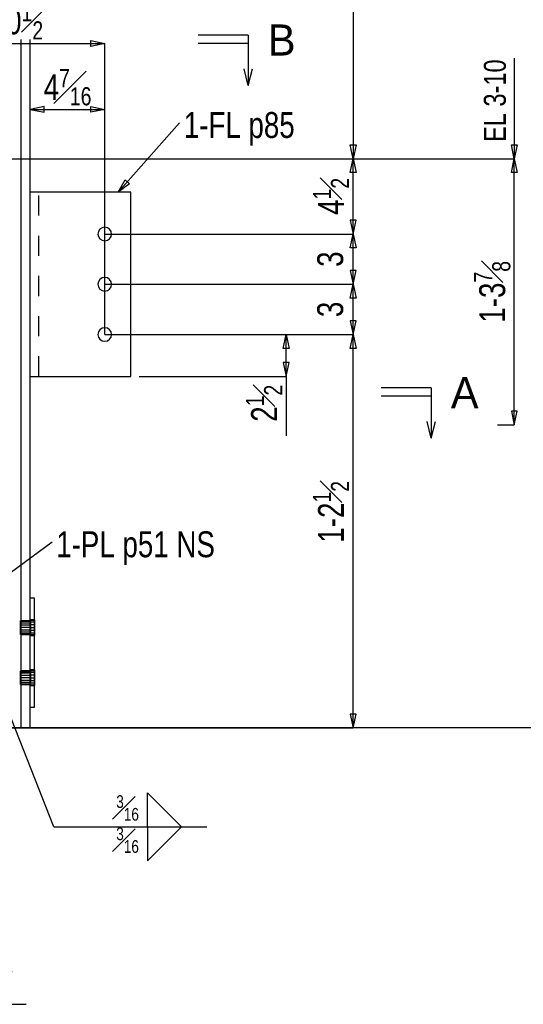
# Model space of a CAD drawing. Header units: inches. Extents: x -17.2 to 17.5, y -11.2 to 11.2.
# Tile 4 of 15: x -8.2 to -5.6, y -0.2 to 4.7. Entities that reach past the tile are written whole.
import ezdxf
from ezdxf.enums import TextEntityAlignment as Align

# ---------------------------------------------------------------- set-up
doc = ezdxf.new("R2010")
doc.units = ezdxf.units.IN
doc.header["$LTSCALE"] = 2.5
doc.header["$MEASUREMENT"] = 0
doc.linetypes.add('SDS2_5', pattern=[0.04, 0.02, -0.02])
doc.layers.add('Layer_0', color=7, linetype='Continuous')
doc.layers.add('Outline', color=7, linetype='Continuous')
doc.styles.add('MTextWidth', font='txt', dxfattribs={"width": 0.8, "height": 0.2})

msp = doc.modelspace()

# ---------------------------------------------------------------- linework, layer by layer
at = {"color": 1, "linetype": 'Continuous'}
for p, q in [((-7.7982, 4.5826), (-7.7982, 4.6122)), ((-7.7982, 4.6122), (-7.7293, 4.5974)), ((-8.6043, 4.5974), (-7.7293, 4.5974)), ((-7.7293, 4.5974), (-7.7982, 4.5826)), ((-7.7293, 4.2695), (-7.7293, 4.5974)), ((-5.6893, 4.5238), (-5.6893, 4.0238)), ((-8.0312, 4.2843), (-8.1001, 4.2695)), ((-8.1001, 4.2695), (-8.1001, 4.2695)), ((-8.1001, 4.2695), (-8.0312, 4.2548)), ((-8.1001, 4.2695), (-7.7293, 4.2695)), ((-8.0312, 4.2548), (-8.0312, 4.2843)), ((-7.7982, 4.2548), (-7.7982, 4.2843)), ((-7.7982, 4.2843), (-7.7293, 4.2695)), ((-7.7293, 4.2695), (-7.7982, 4.2548)), ((-7.7293, 3.1488), (-7.7293, 4.2695)), ((-5.6893, 4.0238), (-5.7041, 4.0927)), ((-5.7041, 4.0927), (-5.6745, 4.0927)), ((-5.6745, 4.0927), (-5.6893, 4.0238)), ((-6.4924, 4.0238), (-5.6893, 4.0238)), ((-5.7041, 3.9549), (-5.6893, 4.0238)), ((-5.6893, 4.0238), (-5.6893, 4.0238)), ((-5.6893, 2.6988), (-5.6893, 4.0238)), ((-5.6893, 4.0238), (-5.6745, 3.9549)), ((-5.6745, 3.9549), (-5.7041, 3.9549)), ((-5.6745, 2.7677), (-5.7041, 2.7677)), ((-5.7041, 2.7677), (-5.6893, 2.6988)), ((-5.6893, 2.6988), (-5.6745, 2.7677)), ((-5.7726, 2.6988), (-5.6893, 2.6988)), ((-7.9918, 2.1157), (-8.3741, 1.8342)), ((-7.9826, 0.6985), (-8.2495, 1.3741)), ((-7.5169, 0.6985), (-7.5169, 0.8678)), ((-7.5169, 0.8678), (-7.3476, 0.6985)), ((-7.9826, 0.6985), (-7.2206, 0.6985)), ((-7.5169, 0.6985), (-7.5169, 0.5292)), ((-7.5169, 0.5292), (-7.3476, 0.6985)), ((-8.3959, -0.1847), (-8.1216, -0.1847))]:
    msp.add_line(p, q, dxfattribs=at)
at = {"layer": 'Layer_0', "color": 2, "linetype": 'Continuous'}
for p, q in [((-8.148, 4.6165), (-8.148, 1.1905)), ((-8.1001, 1.1905), (-8.1001, 4.6165)), ((-7.6001, 3.8572), (-8.1001, 3.8572)), ((-7.6001, 2.9405), (-7.6001, 3.8572)), ((-8.1001, 2.9405), (-7.6001, 2.9405)), ((-8.0793, 1.8363), (-8.1001, 1.8363)), ((-8.0793, 1.2947), (-8.0793, 1.8363)), ((-8.148, 1.7244), (-8.1484, 1.7244)), ((-8.0789, 1.7296), (-8.0793, 1.7296)), ((-8.1484, 1.6566), (-8.148, 1.6566)), ((-8.0793, 1.6514), (-8.0789, 1.6514)), ((-8.148, 1.4744), (-8.1484, 1.4744)), ((-8.0789, 1.4796), (-8.0793, 1.4796)), ((-8.1484, 1.4066), (-8.148, 1.4066)), ((-8.0793, 1.4014), (-8.0789, 1.4014)), ((-8.1001, 1.2947), (-8.0793, 1.2947)), ((-8.1676, 1.1905), (-8.1531, 1.1905)), ((-8.1531, 1.1905), (-8.148, 1.1905)), ((-8.148, 1.1905), (-8.1001, 1.1905))]:
    msp.add_line(p, q, dxfattribs=at)
at = {"layer": 'Layer_0', "color": 1, "linetype": 'SDS2_5'}
for p, q in [((-8.0584, 2.9405), (-8.0584, 3.8572)), ((-8.1484, 1.7218), (-8.1484, 1.7244)), ((-8.1484, 1.7218), (-8.148, 1.7218)), ((-8.1484, 1.7144), (-8.1484, 1.7218)), ((-8.0997, 1.7244), (-8.148, 1.7244)), ((-8.148, 1.7218), (-8.0997, 1.7218)), ((-8.0793, 1.7296), (-8.1005, 1.7296)), ((-8.1005, 1.7266), (-8.1005, 1.7296)), ((-8.1005, 1.7266), (-8.0793, 1.7266)), ((-8.1005, 1.7181), (-8.1005, 1.7266)), ((-8.1005, 1.7181), (-8.0793, 1.7181)), ((-8.1005, 1.7054), (-8.1005, 1.7181)), ((-8.0997, 1.7244), (-8.0997, 1.7218)), ((-8.0793, 1.7266), (-8.0789, 1.7266)), ((-8.0793, 1.7181), (-8.0789, 1.7181)), ((-8.0789, 1.7296), (-8.0789, 1.7266)), ((-8.0789, 1.7266), (-8.0789, 1.7181)), ((-8.0789, 1.7181), (-8.0789, 1.7054)), ((-8.1484, 1.7144), (-8.148, 1.7144)), ((-8.1484, 1.7035), (-8.1484, 1.7144)), ((-8.1484, 1.7035), (-8.148, 1.7035)), ((-8.1484, 1.6905), (-8.1484, 1.7035)), ((-8.148, 1.6905), (-8.1484, 1.6905)), ((-8.1484, 1.6775), (-8.1484, 1.6905)), ((-8.148, 1.6775), (-8.1484, 1.6775)), ((-8.1484, 1.6666), (-8.1484, 1.6775)), ((-8.148, 1.6666), (-8.1484, 1.6666)), ((-8.1484, 1.6592), (-8.1484, 1.6666)), ((-8.148, 1.7144), (-8.0997, 1.7144)), ((-8.148, 1.7035), (-8.0997, 1.7035)), ((-8.1001, 1.6905), (-8.148, 1.6905)), ((-8.0997, 1.6775), (-8.148, 1.6775)), ((-8.0997, 1.6666), (-8.148, 1.6666)), ((-8.1005, 1.7054), (-8.0793, 1.7054)), ((-8.1005, 1.6905), (-8.1005, 1.7054)), ((-8.1005, 1.6905), (-8.0793, 1.6905)), ((-8.1005, 1.6756), (-8.1005, 1.6905)), ((-8.0793, 1.6756), (-8.1005, 1.6756)), ((-8.1005, 1.6629), (-8.1005, 1.6756)), ((-8.0997, 1.7144), (-8.0997, 1.7035)), ((-8.0997, 1.7035), (-8.0997, 1.6905)), ((-8.0997, 1.6905), (-8.0997, 1.6775)), ((-8.0997, 1.6775), (-8.0997, 1.6666)), ((-8.0793, 1.7054), (-8.0789, 1.7054)), ((-8.0793, 1.6905), (-8.0789, 1.6905)), ((-8.0789, 1.6756), (-8.0793, 1.6756)), ((-8.0789, 1.7054), (-8.0789, 1.6905)), ((-8.0789, 1.6905), (-8.0789, 1.6756)), ((-8.0789, 1.6756), (-8.0789, 1.6629)), ((-8.148, 1.6592), (-8.1484, 1.6592)), ((-8.1484, 1.6566), (-8.1484, 1.6592)), ((-8.0997, 1.6592), (-8.148, 1.6592)), ((-8.148, 1.6566), (-8.0997, 1.6566)), ((-8.0793, 1.6629), (-8.1005, 1.6629)), ((-8.1005, 1.6544), (-8.1005, 1.6629)), ((-8.0793, 1.6544), (-8.1005, 1.6544)), ((-8.1005, 1.6514), (-8.1005, 1.6544)), ((-8.1005, 1.6514), (-8.0793, 1.6514)), ((-8.0997, 1.6592), (-8.0997, 1.6566)), ((-8.0789, 1.6629), (-8.0793, 1.6629)), ((-8.0789, 1.6544), (-8.0793, 1.6544)), ((-8.0789, 1.6629), (-8.0789, 1.6544)), ((-8.0789, 1.6544), (-8.0789, 1.6514)), ((-8.1484, 1.4718), (-8.1484, 1.4744)), ((-8.1484, 1.4718), (-8.148, 1.4718)), ((-8.1484, 1.4644), (-8.1484, 1.4718)), ((-8.0997, 1.4744), (-8.148, 1.4744)), ((-8.148, 1.4718), (-8.0997, 1.4718)), ((-8.0793, 1.4796), (-8.1005, 1.4796)), ((-8.1005, 1.4766), (-8.1005, 1.4796)), ((-8.1005, 1.4766), (-8.0793, 1.4766)), ((-8.1005, 1.4681), (-8.1005, 1.4766)), ((-8.0997, 1.4744), (-8.0997, 1.4718)), ((-8.0793, 1.4766), (-8.0789, 1.4766)), ((-8.0789, 1.4796), (-8.0789, 1.4766)), ((-8.0789, 1.4766), (-8.0789, 1.4681)), ((-8.1484, 1.4644), (-8.148, 1.4644)), ((-8.1484, 1.4535), (-8.1484, 1.4644)), ((-8.1484, 1.4535), (-8.148, 1.4535)), ((-8.1484, 1.4405), (-8.1484, 1.4535)), ((-8.148, 1.4405), (-8.1484, 1.4405)), ((-8.1484, 1.4275), (-8.1484, 1.4405)), ((-8.148, 1.4275), (-8.1484, 1.4275)), ((-8.1484, 1.4166), (-8.1484, 1.4275)), ((-8.148, 1.4644), (-8.0997, 1.4644)), ((-8.148, 1.4535), (-8.0997, 1.4535)), ((-8.1001, 1.4405), (-8.148, 1.4405)), ((-8.0997, 1.4275), (-8.148, 1.4275)), ((-8.1005, 1.4681), (-8.0793, 1.4681)), ((-8.1005, 1.4554), (-8.1005, 1.4681)), ((-8.1005, 1.4554), (-8.0793, 1.4554)), ((-8.1005, 1.4405), (-8.1005, 1.4554)), ((-8.1005, 1.4405), (-8.0793, 1.4405)), ((-8.1005, 1.4256), (-8.1005, 1.4405)), ((-8.0793, 1.4256), (-8.1005, 1.4256)), ((-8.1005, 1.4129), (-8.1005, 1.4256)), ((-8.0997, 1.4644), (-8.0997, 1.4535)), ((-8.0997, 1.4535), (-8.0997, 1.4405)), ((-8.0997, 1.4405), (-8.0997, 1.4275)), ((-8.0997, 1.4275), (-8.0997, 1.4166)), ((-8.0793, 1.4681), (-8.0789, 1.4681)), ((-8.0793, 1.4554), (-8.0789, 1.4554)), ((-8.0793, 1.4405), (-8.0789, 1.4405)), ((-8.0789, 1.4256), (-8.0793, 1.4256)), ((-8.0789, 1.4681), (-8.0789, 1.4554)), ((-8.0789, 1.4554), (-8.0789, 1.4405)), ((-8.0789, 1.4405), (-8.0789, 1.4256)), ((-8.0789, 1.4256), (-8.0789, 1.4129)), ((-8.148, 1.4166), (-8.1484, 1.4166)), ((-8.1484, 1.4092), (-8.1484, 1.4166)), ((-8.148, 1.4092), (-8.1484, 1.4092)), ((-8.1484, 1.4066), (-8.1484, 1.4092)), ((-8.0997, 1.4166), (-8.148, 1.4166)), ((-8.0997, 1.4092), (-8.148, 1.4092)), ((-8.148, 1.4066), (-8.0997, 1.4066)), ((-8.0793, 1.4129), (-8.1005, 1.4129)), ((-8.1005, 1.4044), (-8.1005, 1.4129)), ((-8.0793, 1.4044), (-8.1005, 1.4044)), ((-8.1005, 1.4014), (-8.1005, 1.4044)), ((-8.1005, 1.4014), (-8.0793, 1.4014)), ((-8.0997, 1.4092), (-8.0997, 1.4066)), ((-8.0789, 1.4129), (-8.0793, 1.4129)), ((-8.0789, 1.4044), (-8.0793, 1.4044)), ((-8.0789, 1.4129), (-8.0789, 1.4044)), ((-8.0789, 1.4044), (-8.0789, 1.4014))]:
    msp.add_line(p, q, dxfattribs=at)
at = {"layer": 'Layer_0', "color": 3, "linetype": 'Continuous'}
for points in [[(-7.7631, 3.6488), (-7.7606, 3.6359), (-7.7532, 3.6249), (-7.7422, 3.6176), (-7.7293, 3.615), (-7.7163, 3.6176), (-7.7053, 3.6249), (-7.698, 3.6359), (-7.6954, 3.6488), (-7.698, 3.6618), (-7.7053, 3.6728), (-7.7163, 3.6801), (-7.7293, 3.6827), (-7.7422, 3.6801), (-7.7532, 3.6728), (-7.7606, 3.6618), (-7.7631, 3.6488)], [(-7.7631, 3.3988), (-7.7606, 3.3859), (-7.7532, 3.3749), (-7.7422, 3.3676), (-7.7293, 3.365), (-7.7163, 3.3676), (-7.7053, 3.3749), (-7.698, 3.3859), (-7.6954, 3.3988), (-7.698, 3.4118), (-7.7053, 3.4228), (-7.7163, 3.4301), (-7.7293, 3.4327), (-7.7422, 3.4301), (-7.7532, 3.4228), (-7.7606, 3.4118), (-7.7631, 3.3988)], [(-7.7631, 3.1488), (-7.7606, 3.1359), (-7.7532, 3.1249), (-7.7422, 3.1176), (-7.7293, 3.115), (-7.7163, 3.1176), (-7.7053, 3.1249), (-7.698, 3.1359), (-7.6954, 3.1488), (-7.698, 3.1618), (-7.7053, 3.1728), (-7.7163, 3.1801), (-7.7293, 3.1827), (-7.7422, 3.1801), (-7.7532, 3.1728), (-7.7606, 3.1618), (-7.7631, 3.1488)]]:
    msp.add_lwpolyline(points, close=True, dxfattribs=at)
at = {"layer": 'Outline', "color": 1, "linetype": 'Continuous'}
for p, q in [((-6.4924, 5.8155), (-6.4924, 4.0238)), ((-7.3565, 4.2024), (-7.6626, 3.8572)), ((-6.4924, 4.0238), (-6.5072, 4.0927)), ((-6.5072, 4.0927), (-6.4776, 4.0927)), ((-6.4776, 4.0927), (-6.4924, 4.0238)), ((-8.6043, 4.0238), (-6.4924, 4.0238)), ((-8.6043, 4.0238), (-6.4924, 4.0238)), ((-6.5072, 3.9549), (-6.4924, 4.0238)), ((-6.4924, 3.6488), (-6.4924, 4.0238)), ((-6.4924, 4.0238), (-6.4776, 3.9549)), ((-6.4776, 3.9549), (-6.5072, 3.9549)), ((-7.6626, 3.8572), (-7.6279, 3.9185)), ((-7.6059, 3.8989), (-7.6626, 3.8572)), ((-7.6279, 3.9185), (-7.6059, 3.8989)), ((-7.6626, 3.8572), (-7.6626, 3.8572)), ((-6.4776, 3.7177), (-6.5072, 3.7177)), ((-6.5072, 3.7177), (-6.4924, 3.6488)), ((-6.4924, 3.6488), (-6.4776, 3.7177)), ((-7.7293, 3.6488), (-6.4924, 3.6488)), ((-7.7293, 3.6488), (-6.4924, 3.6488)), ((-6.5072, 3.5799), (-6.4924, 3.6488)), ((-6.4924, 3.3988), (-6.4924, 3.6488)), ((-6.4924, 3.6488), (-6.4776, 3.5799)), ((-6.4776, 3.5799), (-6.5072, 3.5799)), ((-6.4776, 3.4677), (-6.5072, 3.4677)), ((-6.5072, 3.4677), (-6.4924, 3.3988)), ((-6.4924, 3.3988), (-6.4776, 3.4677)), ((-7.7293, 3.3988), (-6.4924, 3.3988)), ((-7.7293, 3.3988), (-6.4924, 3.3988)), ((-6.5072, 3.3299), (-6.4924, 3.3988)), ((-6.4924, 3.1488), (-6.4924, 3.3988)), ((-6.4924, 3.3988), (-6.4776, 3.3299)), ((-6.4776, 3.3299), (-6.5072, 3.3299)), ((-6.4776, 3.2177), (-6.5072, 3.2177)), ((-6.5072, 3.2177), (-6.4924, 3.1488)), ((-6.4924, 3.1488), (-6.4776, 3.2177)), ((-7.7293, 3.1488), (-6.8257, 3.1488)), ((-7.7293, 3.1488), (-6.4924, 3.1488)), ((-7.7293, 3.1488), (-6.4924, 3.1488)), ((-6.8405, 3.0799), (-6.8257, 3.1488)), ((-6.8257, 2.9405), (-6.8257, 3.1488)), ((-6.8257, 3.1488), (-6.811, 3.0799)), ((-6.5072, 3.0799), (-6.4924, 3.1488)), ((-6.4924, 1.1905), (-6.4924, 3.1488)), ((-6.4924, 3.1488), (-6.4776, 3.0799)), ((-6.811, 3.0799), (-6.8405, 3.0799)), ((-6.4776, 3.0799), (-6.5072, 3.0799)), ((-6.811, 3.0094), (-6.8405, 3.0094)), ((-6.8405, 3.0094), (-6.8257, 2.9405)), ((-6.8257, 2.9405), (-6.811, 3.0094)), ((-7.5584, 2.9405), (-6.8257, 2.9405)), ((-6.8257, 2.9405), (-6.8257, 2.6453)), ((-6.4776, 1.2594), (-6.5072, 1.2594)), ((-6.5072, 1.2594), (-6.4924, 1.1905)), ((-6.4924, 1.1905), (-6.4776, 1.2594)), ((-0.8942, 1.1905), (-13.0363, 1.1905)), ((-9.1084, 1.1905), (-6.4924, 1.1905))]:
    msp.add_line(p, q, dxfattribs=at)
at = {"layer": 'Outline', "color": 3, "linetype": 'Continuous'}
for p, q in [((-7.0146, 4.6384), (-7.2646, 4.6384)), ((-7.0146, 4.6384), (-7.0146, 4.3884)), ((-7.0146, 4.5968), (-7.2646, 4.5968)), ((-7.0146, 4.3884), (-7.0354, 4.4718)), ((-7.0146, 4.3884), (-6.9937, 4.4718)), ((-6.1033, 2.8832), (-6.3533, 2.8832)), ((-6.1033, 2.8832), (-6.1033, 2.6332)), ((-6.1033, 2.8415), (-6.3533, 2.8415)), ((-6.1033, 2.6332), (-6.1241, 2.7165)), ((-6.1033, 2.6332), (-6.0824, 2.7165))]:
    msp.add_line(p, q, dxfattribs=at)

# ---------------------------------------------------------------- texts
at = {"color": 1, "linetype": 'Continuous', "width": 0.8}
msp.add_text('EL 3-10', height=0.10967, rotation=90, dxfattribs=at).set_placement((-5.7315, 4.1072))
at = {"color": 2, "linetype": 'Continuous', "width": 0.8}
msp.add_text('1-PL p51 NS', height=0.129022, dxfattribs=at).set_placement((-7.971, 2.0403))
at = {"color": 2, "linetype": 'Continuous', "char_height": 0.129022, "style": 'MTextWidth'}
for s, insert, attachment_point in [('\\A1;10{\\H0.70x;\\S1#2;}', (-8.1668, 4.6172), 8), ('\\A1;4{\\H0.70x;\\S7#16;}', (-7.9147, 4.2894), 8), ('\\A1;2{\\H0.70x;\\S1#2;}', (-8.3751, -0.1648), 7)]:
    msp.add_mtext(s, dxfattribs=dict(at, insert=insert, attachment_point=attachment_point))
at = {"color": 2, "linetype": 'Continuous', "insert": (-5.7092, 3.3613), "char_height": 0.129022, "attachment_point": 8, "rotation": 90, "style": 'MTextWidth'}
msp.add_mtext('\\A1;1-3{\\H0.70x;\\S7#8;}', dxfattribs=at)
at = {"color": 1, "linetype": 'Continuous', "char_height": 0.090316, "style": 'MTextWidth'}
for insert, attachment_point in [((-7.5593, 0.7293), 9), ((-7.5593, 0.6955), 3)]:
    msp.add_mtext('\\A1;{\\H0.70x;\\S3#16;}', dxfattribs=dict(at, insert=insert, attachment_point=attachment_point))
at = {"layer": 'Outline', "color": 3, "linetype": 'Continuous'}
for s, p in [('B', (-6.8479, 4.6146)), ('A', (-5.9366, 2.8594))]:
    msp.add_text(s, height=0.1548, dxfattribs=at).set_placement(p, align=Align.MIDDLE_CENTER)
at = {"layer": 'Outline', "color": 2, "linetype": 'Continuous', "width": 0.8}
msp.add_text('1-FL p85', height=0.12902, dxfattribs=at).set_placement((-7.3357, 4.127))
for p in [(-6.542, 3.5238), (-6.542, 3.2738)]:
    msp.add_text('3', height=0.129, rotation=90, dxfattribs=at).set_placement(p, align=Align.CENTER)
at = {"layer": 'Outline', "color": 2, "linetype": 'Continuous', "char_height": 0.129022, "rotation": 90, "style": 'MTextWidth'}
for s, insert, attachment_point in [('\\A1;4{\\H0.70x;\\S1#2;}', (-6.5122, 3.8363), 8), ('\\A1;2{\\H0.70x;\\S1#2;}', (-6.8456, 2.8988), 9), ('\\A1;1-2{\\H0.70x;\\S1#2;}', (-6.5122, 2.2664), 8)]:
    msp.add_mtext(s, dxfattribs=dict(at, insert=insert, attachment_point=attachment_point))

doc.saveas('drawing.dxf')
